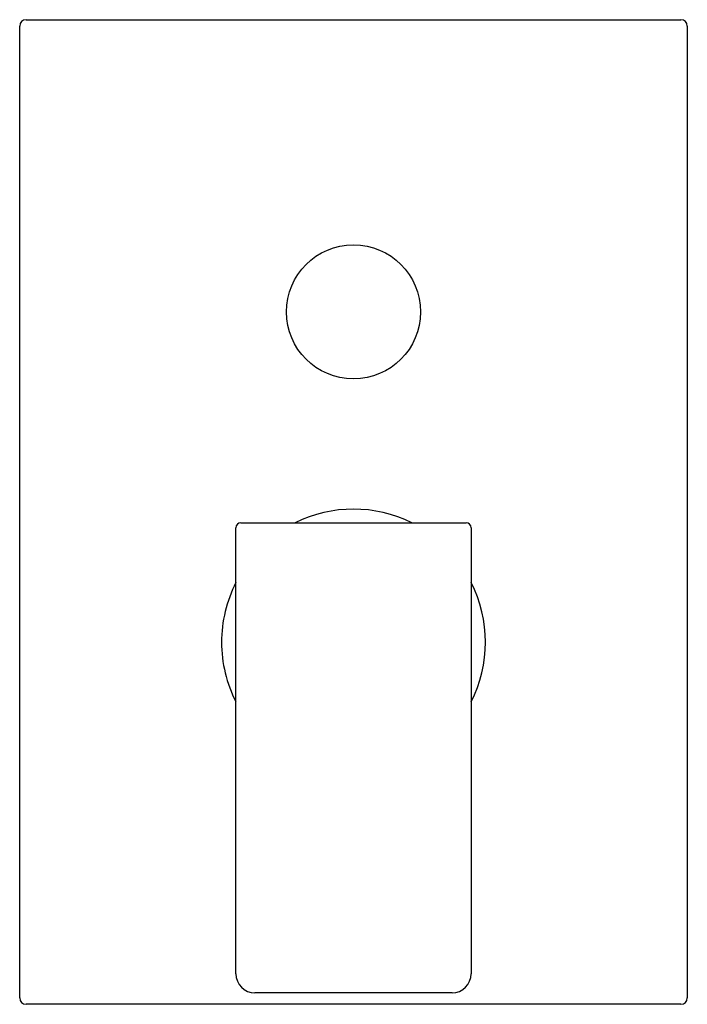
# Model space of a CAD drawing. Header units: millimetres. Extents: x 3874.683 to 3874.788, y 1781.619 to 1781.774.
import ezdxf

# ---------------------------------------------------------------- set-up
doc = ezdxf.new("R2010")
doc.units = ezdxf.units.MM
doc.layers.add('SANINDUSA', color=3, linetype='Continuous')

msp = doc.modelspace()

# ---------------------------------------------------------------- linework, layer by layer
at = {"layer": 'SANINDUSA'}
for p, q in [((3874.683740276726, 1781.77404730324), (3874.786740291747, 1781.77404730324)), ((3874.682740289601, 1781.620047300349), (3874.682740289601, 1781.773047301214)), ((3874.787740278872, 1781.773047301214), (3874.787740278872, 1781.620047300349)), ((3874.716740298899, 1781.692847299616), (3874.716740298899, 1781.694047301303)), ((3874.717540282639, 1781.694847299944), (3874.752940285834, 1781.694847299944)), ((3874.753740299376, 1781.694047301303), (3874.753740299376, 1781.692847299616)), ((3874.716740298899, 1781.623847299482), (3874.716740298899, 1781.692847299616)), ((3874.753740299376, 1781.692847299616), (3874.753740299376, 1781.623847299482)), ((3874.750740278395, 1781.620847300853), (3874.719740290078, 1781.620847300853)), ((3874.786740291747, 1781.619047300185), (3874.683740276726, 1781.619047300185))]:
    msp.add_line(p, q, dxfattribs=at)
msp.add_circle((3874.735240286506, 1781.728047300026), 0.01054999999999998, dxfattribs=at)
for centre, radius, start, end in [((3874.683740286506, 1781.773047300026), 0.001, 90, 180), ((3874.786740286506, 1781.773047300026), 0.001, 0, 90), ((3874.735240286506, 1781.676347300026), 0.02064999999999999, 63.62217479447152, 116.3778252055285), ((3874.717540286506, 1781.694047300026), 0.0008000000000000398, 90, 180), ((3874.752940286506, 1781.694047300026), 0.0008000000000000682, 0, 90), ((3874.735240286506, 1781.676047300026), 0.02074999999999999, 153.0706521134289, 180), ((3874.735240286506, 1781.676047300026), 0.02075000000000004, 333.0707276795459, 26.92919385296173), ((3874.735240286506, 1781.676047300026), 0.02075000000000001, 180, 206.9292723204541), ((3874.719740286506, 1781.623847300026), 0.003, 180, 270), ((3874.750740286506, 1781.623847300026), 0.003000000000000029, 270, 0), ((3874.683740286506, 1781.620047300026), 0.001, 180, 270), ((3874.786740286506, 1781.620047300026), 0.001, 270, 0)]:
    msp.add_arc(centre, radius, start, end, dxfattribs=at)

doc.saveas('drawing.dxf')
